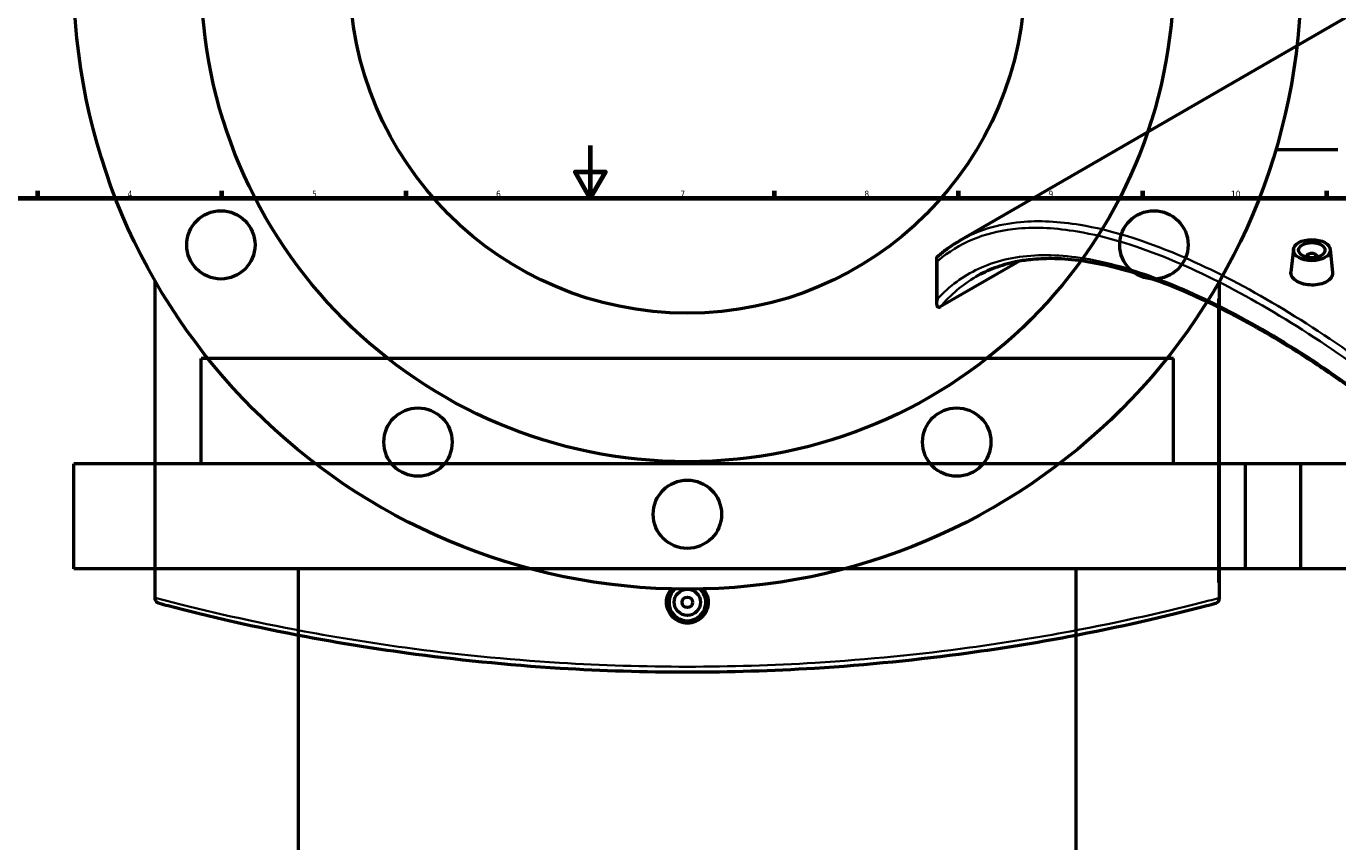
# Model space of a CAD drawing. Header units: millimetres. Extents: x -634 to 1175, y -305 to 962.
# Tile 8 of 12: x 206 to 705, y 329 to 639. Entities that reach past the tile are written whole.
import ezdxf

# ---------------------------------------------------------------- set-up
doc = ezdxf.new("R2010")
doc.units = ezdxf.units.MM
for name, color, linetype, lineweight in [('Border (ANSI)', 7, 'Continuous', 70), ('Dimension (ANSI)', 7, 'Continuous', 25), ('Visible (ANSI)', 7, 'Continuous', 50), ('Visible Narrow (ANSI)', 7, 'Continuous', 35)]:
    doc.layers.add(name, color=color, linetype=linetype, lineweight=lineweight)
doc.styles.add('Note Text (ANSI)', font='tahoma.ttf')
doc.dimstyles.new('Default - mm (ANSI)', dxfattribs={"dimtxt": 2.4, "dimasz": 2.5, "dimexe": 3.175, "dimexo": 1.6002, "dimgap": 0.8, "dimtad": 0, "dimtoh": 1, "dimdec": 0, "dimrnd": 1e-08, "dimzin": 4, "dimdsep": 46, "dimtxsty": 'Note Text (ANSI)', "dimcen": 0.09, "dimdle": 10, "dimclrd": 256, "dimclre": 256, "dimclrt": 5, "dimadec": 1, "dimazin": 1, "dimtfac": 1.27, "dimtofl": 0, "dimtmove": 0, "dimatfit": 3, "dimfxl": 1, "dimtolj": 1, "dimtzin": 4, "dimlwd": -1, "dimlwe": -1, "dimarcsym": 0})

# ---------------------------------------------------------------- blocks, each defined once
blk = doc.blocks.new('Borders Default Border')
at = {"layer": 'Border (ANSI)'}
for p, q in [((210.25, 574), (210.25, 576.8)), ((280.33, 574), (280.33, 576.8)), ((350.42, 574), (350.42, 576.8)), ((490.58, 574), (490.58, 576.8)), ((560.67, 574), (560.67, 576.8)), ((630.75, 574), (630.75, 576.8)), ((700.83, 574), (700.83, 576.8))]:
    blk.add_line(p, q, dxfattribs=at)
at = {"layer": 'Border (ANSI)', "flags": 128}
for points in [[(420.5, 594), (420.5, 574), (414.73, 584), (426.27, 584), (420.5, 574)], [(20, 20), (20, 574), (821, 574), (821, 20), (20, 20)]]:
    blk.add_lwpolyline(points, dxfattribs=at)
at = {"layer": 'Border (ANSI)', "color": 5, "true_color": 0x0000ff, "char_height": 2.4, "attachment_point": 7, "style": 'Note Text (ANSI)'}
for s, insert in [('4', (244.45, 574.4)), ('5', (314.67, 574.35)), ('6', (384.69, 574.35)), ('7', (454.8, 574.4)), ('8', (524.84, 574.35)), ('9', (594.92, 574.35)), ('10', (664.35, 574.35))]:
    blk.add_mtext(s, dxfattribs=dict(at, insert=insert))
blk = doc.blocks.new('*D7')
at = {"layer": 'Defpoints', "color": 0, "transparency": 16777216}
for p in [(411.08, 778.54), (503.89, 538.88)]:
    blk.add_point(p, dxfattribs=at)
at = {"layer": 'Dimension (ANSI)', "transparency": 16777216}
for p, q in [((443.06, 695.94), (411.98, 776.21)), ((439.9, 695.94), (443.06, 695.94))]:
    blk.add_line(p, q, dxfattribs=at)
blk.add_solid([(412.37, 776.36), (411.59, 776.06), (411.08, 778.54)], dxfattribs=at)
at = {"layer": 'Dimension (ANSI)', "color": 5, "transparency": 16777216, "insert": (431.34, 697.24), "char_height": 2.4, "attachment_point": 1, "style": 'Note Text (ANSI)'}
blk.add_mtext('\\A1;∅257', dxfattribs=at)
blk = doc.blocks.new('*D8')
at = {"layer": 'Defpoints', "color": 0, "transparency": 16777216}
for p in [(327.16, 852.46), (587.8, 464.96)]:
    blk.add_point(p, dxfattribs=at)
at = {"layer": 'Dimension (ANSI)', "transparency": 16777216}
for p, q in [((344.23, 827.1), (328.56, 850.39)), ((341.06, 827.1), (344.23, 827.1))]:
    blk.add_line(p, q, dxfattribs=at)
blk.add_solid([(328.91, 850.62), (328.21, 850.16), (327.16, 852.46)], dxfattribs=at)
at = {"layer": 'Dimension (ANSI)', "color": 5, "transparency": 16777216, "insert": (332.5, 828.39), "char_height": 2.4, "attachment_point": 1, "style": 'Note Text (ANSI)'}
blk.add_mtext('\\A1;∅467', dxfattribs=at)

msp = doc.modelspace()

# ---------------------------------------------------------------- linework, layer by layer
at = {"layer": 'Visible (ANSI)'}
for p, q in [((715.75, 647.09), (561.08, 557.79)), ((681.39, 592.46), (704.98, 592.46)), ((688.11, 554.45), (687.18, 545.77)), ((702.09, 554.45), (703.02, 545.78)), ((552.41, 533.91), (552.41, 550.93)), ((583.83, 549.97), (553.68, 532.57)), ((693.1, 551.75), (693.1, 551.55)), ((697.1, 551.75), (697.1, 551.55)), ((254.98, 421.88), (254.98, 542.45)), ((659.98, 421.75), (659.98, 542.45)), ((642.48, 512.94), (272.48, 512.94)), ((272.48, 472.94), (272.48, 512.94)), ((642.48, 472.94), (642.48, 512.94)), ((690.98, 472.94), (223.98, 472.94)), ((223.98, 432.94), (223.98, 472.94)), ((1136.88, 472.94), (669.88, 472.94)), ((669.88, 432.94), (669.88, 472.94)), ((690.98, 432.94), (690.98, 472.94)), ((690.98, 432.94), (223.98, 432.94)), ((309.48, 207.76), (309.48, 432.94)), ((605.48, 207.76), (605.48, 432.94)), ((1136.88, 432.94), (669.88, 432.94)), ((254.98, 421.88), (254.98, 421.75))]:
    msp.add_line(p, q, dxfattribs=at)
for centre, radius in [((457.48, 658.71), 233.5), ((457.48, 658.71), 185), ((457.48, 658.71), 128.5), ((279.95, 556.21), 13), ((635.02, 556.21), 13), ((354.98, 481.18), 13), ((559.98, 481.18), 13), ((457.48, 453.71), 13), ((457.48, 420.21), 5), ((457.48, 420.21), 2)]:
    msp.add_circle(centre, radius, dxfattribs=at)
for centre, radius, start, end in [((457.48, 420.21), 7, 133.8237, 46.1763), ((657.98, 421.75), 2, 284.799, 0)]:
    msp.add_arc(centre, radius, start, end, dxfattribs=at)
for major_axis in [(-7, 0), (5, 0)]:
    msp.add_ellipse((695.1, 554.2), major_axis=major_axis, ratio=0.57735, dxfattribs=at)
msp.add_ellipse((695.1, 551.75), major_axis=(-2, 0), ratio=0.57735, start_param=2.963882, end_param=6.460896, dxfattribs=at)
for points, knots in [([(552.87, 551.93), (553.39, 552.38), (553.91, 552.81), (554.96, 553.66), (555.49, 554.07), (556.58, 554.88), (557.12, 555.27), (558.23, 556.02), (558.79, 556.39), (559.93, 557.11), (560.5, 557.45), (561.08, 557.79)], [7.239315, 7.239315, 7.239315, 7.239315, 7.688628, 7.688628, 8.13794, 8.13794, 8.587253, 8.587253, 9.036566, 9.036566, 9.485879, 9.485879, 9.485879, 9.485879]), ([(552.69, 550.04), (552.68, 550.04), (552.68, 550.04), (552.59, 550.2), (552.52, 550.35), (552.43, 550.67), (552.41, 550.83), (552.42, 551.2), (552.48, 551.4), (552.66, 551.72), (552.76, 551.83), (552.87, 551.93)], [-0.2735175, -0.2735175, -0.2735175, -0.2735175, -0.2728423, -0.2728423, -0.2132588, -0.2132588, -0.1542255, -0.1542255, -0.074828, -0.074828, -0.0192971, -0.0192971, -0.0192971, -0.0192971]), ([(836.29, 371.5), (834.47, 374.29), (832.6, 377.08), (828.8, 382.62), (826.85, 385.37), (822.88, 390.86), (820.86, 393.59), (816.74, 399.01), (814.64, 401.71), (810.39, 407.05), (808.23, 409.7), (803.86, 414.96), (801.64, 417.57), (797.16, 422.72), (794.9, 425.28), (790.33, 430.33), (788.02, 432.83), (783.38, 437.76), (781.04, 440.19), (776.33, 445), (773.97, 447.37), (769.21, 452.05), (766.83, 454.35), (762.04, 458.89), (759.64, 461.12), (754.83, 465.52), (752.42, 467.68), (745.2, 474.04), (740.36, 478.15), (730.71, 486.05), (725.9, 489.84), (716.34, 497.11), (711.59, 500.59), (702.17, 507.21), (697.5, 510.35), (688.27, 516.31), (683.71, 519.13), (674.71, 524.42), (670.27, 526.9), (661.52, 531.51), (657.22, 533.65), (648.76, 537.57), (644.61, 539.35), (636.47, 542.55), (632.48, 543.97), (624.67, 546.42), (620.86, 547.46), (613.43, 549.15), (609.81, 549.8), (602.77, 550.69), (599.35, 550.93), (593.29, 550.98), (590.61, 550.85), (586.08, 550.36), (584.2, 550.07), (579.61, 549.13), (576.98, 548.37), (571.95, 546.49), (569.55, 545.36), (567.27, 544.04)], [8.553765, 8.553765, 8.553765, 8.553765, 9.580567, 9.580567, 10.610135, 10.610135, 11.641445, 11.641445, 12.673432, 12.673432, 13.705017, 13.705017, 14.735141, 14.735141, 15.762814, 15.762814, 16.787147, 16.787147, 17.807375, 17.807375, 18.822864, 18.822864, 19.833122, 19.833122, 20.837802, 20.837802, 21.836695, 21.836695, 23.822765, 23.822765, 25.785915, 25.785915, 27.728597, 27.728597, 29.654875, 29.654875, 31.56982, 31.56982, 33.478965, 33.478965, 35.387909, 35.387909, 37.302212, 37.302212, 39.22725, 39.22725, 41.168131, 41.168131, 43.129901, 43.129901, 45.11824, 45.11824, 46.797672, 46.797672, 48.057245, 48.057245, 49.946606, 49.946606, 51.835967, 51.835967, 51.835967, 51.835967]), ([(700.71, 542.2), (700.01, 541.8), (699.12, 541.45), (697.16, 541), (696.1, 540.9), (694.11, 540.93), (693.05, 541.06), (691.09, 541.54), (690.2, 541.9), (688.79, 542.71), (688.18, 543.22), (687.37, 544.33), (687.17, 544.93), (687.17, 545.59), (687.17, 545.68), (687.18, 545.77)], [0, 0, 0, 0, 0.298874, 0.298874, 0.597747, 0.597747, 0.896532, 0.896532, 1.195316, 1.195316, 1.4941, 1.4941, 1.792885, 1.792885, 1.8413, 1.8413, 1.8413, 1.8413]), ([(703.02, 545.78), (703.03, 545.69), (703.03, 545.59), (703.04, 544.91), (702.84, 544.28), (702.03, 543.13), (701.42, 542.61), (700.71, 542.2)], [4.134705, 4.134705, 4.134705, 4.134705, 4.1835165, 4.1835165, 4.4823902, 4.4823902, 4.7812639, 4.7812639, 4.7812639, 4.7812639]), ([(553, 532.48), (552.9, 532.51), (552.81, 532.57), (552.62, 532.77), (552.53, 532.98), (552.35, 533.85), (552.42, 534.73), (552.68, 535.71), (552.68, 535.71), (552.69, 535.71)], [-0.7949308, -0.7949308, -0.7949308, -0.7949308, -0.6897365, -0.6897365, -0.4783066, -0.4783066, 0, 0, 0.0019303, 0.0019303, 0.0019303, 0.0019303]), ([(553, 532.48), (553.07, 532.45), (553.14, 532.44), (553.3, 532.44), (553.37, 532.45), (553.53, 532.49), (553.61, 532.52), (553.68, 532.57)], [0.4337126, 0.4337126, 0.4337126, 0.4337126, 0.4787403, 0.4787403, 0.5212938, 0.5212938, 0.561123, 0.561123, 0.561123, 0.561123]), ([(465.42, 420.21), (465.42, 419.22), (465.22, 418.15), (464.41, 416.2), (463.8, 415.31), (462.39, 413.9), (461.5, 413.29), (459.54, 412.48), (458.48, 412.29), (456.49, 412.29), (455.42, 412.48), (453.47, 413.29), (452.58, 413.9), (451.17, 415.31), (450.56, 416.2), (449.74, 418.15), (449.55, 419.22), (449.55, 421.21), (449.74, 422.27), (450.46, 423.99), (450.89, 424.69), (451.39, 425.29)], [0, 0, 0, 0, 0.298874, 0.298874, 0.597747, 0.597747, 0.896532, 0.896532, 1.195316, 1.195316, 1.4941, 1.4941, 1.792885, 1.792885, 2.091758, 2.091758, 2.390632, 2.390632, 2.689506, 2.689506, 2.917756, 2.917756, 2.917756, 2.917756]), ([(463.58, 425.29), (464.08, 424.69), (464.51, 423.99), (465.22, 422.27), (465.42, 421.21), (465.42, 420.21)], [4.2541394, 4.2541394, 4.2541394, 4.2541394, 4.4823902, 4.4823902, 4.7812639, 4.7812639, 4.7812639, 4.7812639]), ([(256.47, 419.82), (256.47, 419.82), (256.47, 419.82), (256.29, 419.87), (256.11, 419.94), (255.79, 420.13), (255.65, 420.25), (255.35, 420.57), (255.21, 420.79), (255.03, 421.26), (254.98, 421.5), (254.98, 421.75)], [-0.2735175, -0.2735175, -0.2735175, -0.2735175, -0.2728423, -0.2728423, -0.2132588, -0.2132588, -0.1542255, -0.1542255, -0.074828, -0.074828, 0, 0, 0, 0]), ([(256.47, 419.82), (257.59, 419.52), (258.72, 419.23), (275.29, 414.93), (293.03, 410.83), (324.62, 404.91), (337.37, 402.82), (369.28, 398.45), (388.94, 396.44), (425.03, 394.22), (441.26, 393.71), (457.48, 393.71), (473.71, 393.71), (489.94, 394.22), (526.02, 396.44), (545.69, 398.45), (577.59, 402.82), (590.34, 404.91), (621.93, 410.83), (639.68, 414.93), (656.25, 419.23), (657.38, 419.52), (658.49, 419.82)], [7.309587, 7.309587, 7.309587, 7.309587, 7.833525, 7.833525, 14.910031, 14.910031, 19.2862, 19.2862, 25.434184, 25.434184, 30.289948, 30.289948, 30.289948, 35.145711, 35.145711, 41.293692, 41.293692, 45.669863, 45.669863, 52.746351, 52.746351, 53.270308, 53.270308, 53.270308, 53.270308])]:
    msp.add_open_spline(points, degree=3, knots=knots, dxfattribs=at)
at = {"layer": 'Visible Narrow (ANSI)'}
for p, q in [((552.69, 535.71), (552.69, 550.04)), ((659.51, 535.64), (659.51, 427.75)), ((659.55, 421.75), (659.98, 421.75))]:
    msp.add_line(p, q, dxfattribs=at)
msp.add_ellipse((657.98, 421.75), major_axis=(0.51, -1.93), ratio=0.751453, start_param=0.068741, end_param=1.306075, dxfattribs=at)
for points, knots in [([(839.04, 387.35), (838.04, 388.77), (837.03, 390.18), (822.22, 410.63), (806.72, 428.88), (780.1, 456.49), (769.56, 466.58), (743.8, 489.49), (728.41, 501.77), (701.2, 521.2), (689.31, 528.88), (677.78, 535.54), (666.25, 542.2), (655.07, 547.83), (630.99, 558.01), (618.43, 561.88), (598.84, 565.14), (591.26, 565.51), (575.62, 564.07), (567.89, 561.72), (561.08, 557.79)], [-53.270308, -53.270308, -53.270308, -53.270308, -52.746351, -52.746351, -45.669863, -45.669863, -41.293692, -41.293692, -35.145711, -35.145711, -30.289948, -30.289948, -30.289948, -25.434184, -25.434184, -19.2862, -19.2862, -14.910031, -14.910031, -9.485879, -9.485879, -9.485879, -9.485879]), ([(552.69, 550.04), (553.27, 550.54), (553.86, 551.02), (562.53, 557.78), (572.18, 561.41), (590.34, 563.02), (597.87, 562.63), (617.34, 559.34), (629.83, 555.48), (653.77, 545.32), (664.89, 539.72), (676.36, 533.09), (687.84, 526.47), (699.67, 518.82), (726.76, 499.51), (742.08, 487.32), (767.73, 464.56), (778.23, 454.54), (804.75, 427.13), (820.19, 409.02), (834.95, 388.73), (835.96, 387.32), (836.96, 385.92)], [7.309587, 7.309587, 7.309587, 7.309587, 7.833525, 7.833525, 14.910031, 14.910031, 19.2862, 19.2862, 25.434184, 25.434184, 30.289948, 30.289948, 30.289948, 35.145711, 35.145711, 41.293692, 41.293692, 45.669863, 45.669863, 52.746351, 52.746351, 53.270308, 53.270308, 53.270308, 53.270308]), ([(836.96, 371.59), (829.14, 383.57), (820.57, 395.29), (801.34, 419.14), (790.57, 431.19), (768.16, 454.1), (756.52, 464.95), (733.3, 484.84), (721.73, 493.92), (698.78, 510.37), (687.4, 517.74), (676.36, 524.11), (665.32, 530.48), (654.62, 535.87), (634.23, 544.44), (624.56, 547.63), (606.2, 551.75), (597.55, 552.6), (581.75, 551.75), (574.6, 550.05), (562.41, 544.34), (557.24, 540.55), (552.69, 535.71)], [8.553765, 8.553765, 8.553765, 8.553765, 12.928086, 12.928086, 17.749068, 17.749068, 22.570056, 22.570056, 27.242041, 27.242041, 31.914031, 31.914031, 31.914031, 36.58602, 36.58602, 41.258005, 41.258005, 46.078993, 46.078993, 50.899975, 50.899975, 55.274305, 55.274305, 55.274305, 55.274305]), ([(659.51, 421.75), (658.39, 421.46), (657.25, 421.16), (640.59, 416.87), (622.76, 412.79), (591.01, 406.88), (578.2, 404.79), (546.14, 400.43), (526.37, 398.44), (490.1, 396.22), (473.79, 395.71), (457.48, 395.71), (441.17, 395.71), (424.87, 396.22), (388.6, 398.44), (368.83, 400.43), (336.77, 404.79), (323.95, 406.88), (292.2, 412.79), (274.37, 416.87), (257.55, 421.2), (256.26, 421.54), (254.98, 421.88)], [-53.270308, -53.270308, -53.270308, -53.270308, -52.746351, -52.746351, -45.669863, -45.669863, -41.293692, -41.293692, -35.145711, -35.145711, -30.289948, -30.289948, -30.289948, -25.434184, -25.434184, -19.2862, -19.2862, -14.910031, -14.910031, -7.833525, -7.833525, -7.235521, -7.235521, -7.235521, -7.235521])]:
    msp.add_open_spline(points, degree=3, knots=knots, dxfattribs=at)
msp.add_open_spline([(553.68, 532.57), (557.68, 537.29), (562.21, 541.12), (567.27, 544.04)], degree=3, dxfattribs=at)

# ---------------------------------------------------------------- block references
msp.add_blockref('Borders Default Border', (0, 0))

# ---------------------------------------------------------------- dimensions: what is measured, and where the dimension line sits
at = {"layer": 'Dimension (ANSI)'}
for p1, p2, picture, middle in [((587.8, 464.96), (327.16, 852.46), '*D8', (336.38, 827.1)), ((503.89, 538.88), (411.08, 778.54), '*D7', (435.22, 695.94))]:
    dim = msp.add_diameter_dim_2p(p1=p1, p2=p2, dimstyle='Default - mm (ANSI)', override={"dimgap": 0.8, "dimtih": 1, "dimdec": 0, "dimlfac": 1, "dimtol": 0, "dimlim": 0, "dimtp": 0, "dimtm": 0, "dimtdec": 2}, dxfattribs=at)
    dim.commit()
    dim.dimension.update_dxf_attribs({"geometry": picture, "text_midpoint": middle, "dimtype": 163})

doc.saveas('drawing.dxf')
